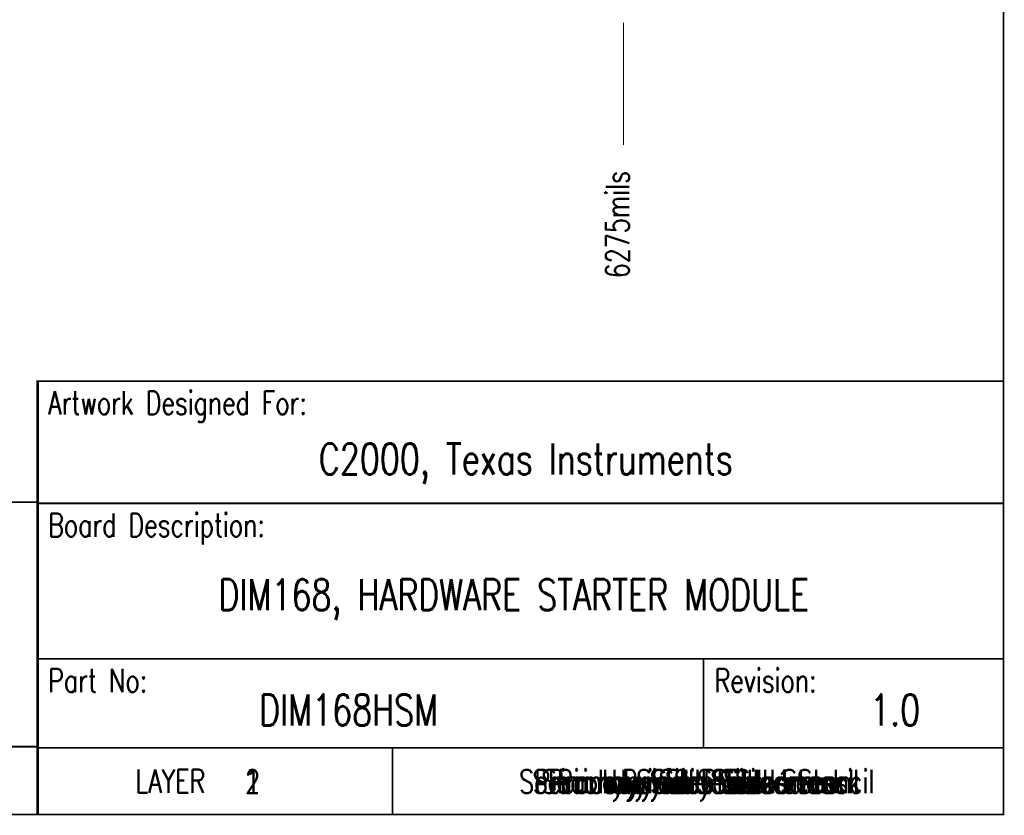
# Model space of a CAD drawing. Extents: x -3.3 to 15.7, y -5.3 to 2.7.
# Tile 13 of 17: x 3.6 to 8, y -4.3 to -0.7. Entities that reach past the tile are written whole.
import ezdxf
from ezdxf.enums import TextEntityAlignment as Align

# ---------------------------------------------------------------- set-up
doc = ezdxf.new("R2010")
doc.units = 0
doc.linetypes.add('TRMIDX_2048', pattern=[2, 1, 1])
for name, color, linetype in [('2D_LINE_116', 186, 'CONTINUOUS'), ('DIMENSION2_122', 254, 'CONTINUOUS'), ('DIMENSION4_122', 254, 'CONTINUOUS'), ('DIMENSION6_122', 254, 'CONTINUOUS'), ('TEXT_01', 1, 'CONTINUOUS'), ('TEXT_02', 5, 'CONTINUOUS'), ('TEXT_116', 186, 'CONTINUOUS'), ('TEXT_122', 171, 'CONTINUOUS'), ('TEXT_123', 255, 'CONTINUOUS'), ('TEXT_124', 216, 'CONTINUOUS'), ('TEXT_125', 3, 'CONTINUOUS'), ('TEXT_126', 6, 'CONTINUOUS'), ('TEXT_127', 254, 'CONTINUOUS'), ('TEXT_128', 253, 'CONTINUOUS')]:
    doc.layers.add(name, color=color, linetype=linetype)
doc.styles.add('W0$005', font='simplex', dxfattribs={"width": 0.75})
doc.styles.add('W0$01', font='simplex', dxfattribs={"width": 0.75})

# ---------------------------------------------------------------- blocks, each defined once
blk = doc.blocks.new('SMOOTH_0$008')
at = {"const_width": 0.004}
blk.add_lwpolyline([(-0.002, 0, 1), (0.002, 0, 1)], format="xyb", close=True, dxfattribs=at)
blk = doc.blocks.new('DRAWING_5')
at = {"layer": '2D_LINE_116', "const_width": 0.008}
blk.add_lwpolyline([(-11.285, 0), (0, 0), (0, 7.048), (-11.285, 7.048)], close=True, dxfattribs=at)
at = {"layer": '2D_LINE_116'}
blk.add_blockref('SMOOTH_0$008', (0, 0), dxfattribs=at)
blk = doc.blocks.new('DRAWING_6')
at = {"layer": '2D_LINE_116', "const_width": 0.008}
blk.add_lwpolyline([(-4.345, 0), (0, 0), (0, 1.95), (-4.345, 1.95)], close=True, dxfattribs=at)
at = {"layer": '2D_LINE_116'}
for p in [(-4.345, 1.95), (0, 1.95), (-4.345, 0), (0, 0)]:
    blk.add_blockref('SMOOTH_0$008', p, dxfattribs=at)
blk = doc.blocks.new('DRAWING_7')
at = {"layer": '2D_LINE_116', "const_width": 0.008}
blk.add_lwpolyline([(-4.35, 1.4), (0, 1.4), (0, 0), (-4.35, 0)], close=True, dxfattribs=at)
at = {"layer": '2D_LINE_116'}
for p in [(-4.35, 1.4), (0, 1.4), (-4.35, 0), (0, 0)]:
    blk.add_blockref('SMOOTH_0$008', p, dxfattribs=at)
blk = doc.blocks.new('DRAWING_8')
at = {"layer": '2D_LINE_116', "const_width": 0.008}
blk.add_lwpolyline([(-4.35, 0.3), (0, 0.3), (0, 0), (-4.35, 0)], close=True, dxfattribs=at)
at = {"layer": '2D_LINE_116'}
for p in [(-4.35, 0.3), (0, 0.3), (-4.35, 0), (0, 0)]:
    blk.add_blockref('SMOOTH_0$008', p, dxfattribs=at)
blk = doc.blocks.new('DRAWING_9')
at = {"layer": '2D_LINE_116', "const_width": 0.008}
blk.add_lwpolyline([(-4.35, 0.3), (-2.75, 0.3), (-2.75, 0), (-4.35, 0)], close=True, dxfattribs=at)
at = {"layer": '2D_LINE_116'}
for p in [(-4.35, 0.3), (-2.75, 0.3), (-4.35, 0), (-2.75, 0)]:
    blk.add_blockref('SMOOTH_0$008', p, dxfattribs=at)
blk = doc.blocks.new('DRAWING_10')
at = {"layer": '2D_LINE_116', "const_width": 0.008}
blk.add_lwpolyline([(-4.35, 1.4), (0, 1.4), (0, 1.95), (-4.35, 1.95)], close=True, dxfattribs=at)
at = {"layer": '2D_LINE_116'}
for p in [(-4.35, 1.95), (0, 1.95), (-4.35, 1.4), (0, 1.4)]:
    blk.add_blockref('SMOOTH_0$008', p, dxfattribs=at)
blk = doc.blocks.new('DRAWING_11')
at = {"layer": '2D_LINE_116', "const_width": 0.008}
blk.add_lwpolyline([(-4.35, 0.7), (0, 0.7), (0, 1.4), (-4.35, 1.4)], close=True, dxfattribs=at)
at = {"layer": '2D_LINE_116'}
for p in [(-4.35, 1.4), (0, 1.4), (-4.35, 0.7), (0, 0.7)]:
    blk.add_blockref('SMOOTH_0$008', p, dxfattribs=at)
blk = doc.blocks.new('DRAWING_12')
at = {"layer": '2D_LINE_116', "const_width": 0.008}
blk.add_lwpolyline([(-1.35, 0.3), (0, 0.3), (0, 0.7), (-1.35, 0.7)], close=True, dxfattribs=at)
at = {"layer": '2D_LINE_116'}
for p in [(-1.35, 0.7), (0, 0.7), (-1.35, 0.3), (0, 0.3)]:
    blk.add_blockref('SMOOTH_0$008', p, dxfattribs=at)
blk = doc.blocks.new('DRAWING_13')
at = {"layer": '2D_LINE_116', "const_width": 0.008}
blk.add_lwpolyline([(-6.645, 0), (-4.345, 0), (-4.345, 0.305), (-6.645, 0.305)], close=True, dxfattribs=at)
at = {"layer": '2D_LINE_116'}
for p in [(-6.645, 0.305), (-4.345, 0.305), (-6.645, 0), (-4.345, 0)]:
    blk.add_blockref('SMOOTH_0$008', p, dxfattribs=at)
blk = doc.blocks.new('DRAWING_14')
at = {"layer": '2D_LINE_116', "const_width": 0.008}
blk.add_lwpolyline([(-8.695, 1.405), (-4.345, 1.405), (-4.345, 0.305), (-8.695, 0.305)], close=True, dxfattribs=at)
at = {"layer": '2D_LINE_116'}
for p in [(-8.695, 1.405), (-4.345, 1.405), (-8.695, 0.305), (-4.345, 0.305)]:
    blk.add_blockref('SMOOTH_0$008', p, dxfattribs=at)
blk = doc.blocks.new('D_1dfeghi_21')
at = {"layer": 'DIMENSION2_122', "linetype": 'TRMIDX_2048', "const_width": 0.005}
blk.add_lwpolyline([(6.275, -1.25)], close=True, dxfattribs=at)
at = {"layer": 'DIMENSION4_122', "linetype": 'TRMIDX_2048', "const_width": 0.005}
blk.add_lwpolyline([(6.275, -1.25), (6.275, -1.25), (6.275, -1.25)], close=True, dxfattribs=at)
at = {"layer": 'DIMENSION6_122', "linetype": 'TRMIDX_2048', "const_width": 0.005}
blk.add_lwpolyline([(6.275, -0.75), (6.275, -1.3)], dxfattribs=at)
at = {"layer": 'TEXT_122', "style": 'W0$005', "width": 0.75}
blk.add_text('6275mils', height=0.105, rotation=90, dxfattribs=at).set_placement((6.3, -1.9))

msp = doc.modelspace()

# ---------------------------------------------------------------- block references
for name, p in [('DRAWING_5', (7.985, -4.313)), ('D_1dfeghi_21', (0, 0)), ('DRAWING_10', (7.985, -4.313)), ('DRAWING_6', (7.985, -4.313)), ('DRAWING_14', (7.985, -4.313)), ('DRAWING_7', (7.985, -4.313)), ('DRAWING_11', (7.985, -4.313)), ('DRAWING_12', (7.985, -4.313)), ('DRAWING_13', (7.985, -4.313)), ('DRAWING_8', (7.985, -4.313)), ('DRAWING_9', (7.985, -4.313))]:
    msp.add_blockref(name, p)

# ---------------------------------------------------------------- texts
at = {"layer": 'TEXT_01', "style": 'W0$01', "width": 0.75}
for s, p in [('1', (4.605, -4.165)), ('Primary Side', (6.605, -4.165))]:
    msp.add_text(s, height=0.105, dxfattribs=at).set_placement(p, align=Align.MIDDLE_CENTER)
at = {"layer": 'TEXT_02', "style": 'W0$01', "width": 0.75}
for s, p in [('2', (4.605, -4.165)), ('Internal Plane 1', (6.605, -4.165))]:
    msp.add_text(s, height=0.105, dxfattribs=at).set_placement(p, align=Align.MIDDLE_CENTER)
at = {"layer": 'TEXT_116', "style": 'W0$01', "width": 0.75}
for s, height, p in [('Artwork Designed For:', 0.105, (3.685, -2.513)), ('Board Description:', 0.105, (3.685, -3.063)), ('Part No:', 0.105, (3.685, -3.763)), ('Revision:', 0.105, (6.685, -3.763)), ('DIM168HSM', 0.14, (4.635, -3.913)), ('1.0', 0.14, (7.385, -3.913))]:
    msp.add_text(s, height=height, dxfattribs=at).set_placement(p)
for s, height, p in [('C2000, Texas Instruments', 0.14, (5.835, -2.713)), ('DIM168, HARDWARE STARTER MODULE', 0.14, (5.7808, -3.3244)), ('LAYER', 0.105, (4.235, -4.163))]:
    msp.add_text(s, height=height, dxfattribs=at).set_placement(p, align=Align.MIDDLE_CENTER)
at = {"layer": 'TEXT_123', "style": 'W0$01', "width": 0.75}
msp.add_text('Primary Side Silkscreen', height=0.105, dxfattribs=at).set_placement((6.605, -4.165), align=Align.MIDDLE_CENTER)
at = {"layer": 'TEXT_124', "style": 'W0$01', "width": 0.75}
msp.add_text('Secondary Side Silkscreen', height=0.105, dxfattribs=at).set_placement((6.605, -4.165), align=Align.MIDDLE_CENTER)
at = {"layer": 'TEXT_125', "style": 'W0$01', "width": 0.75}
msp.add_text('Primary Side Soldermask', height=0.105, dxfattribs=at).set_placement((6.605, -4.165), align=Align.MIDDLE_CENTER)
at = {"layer": 'TEXT_126', "style": 'W0$01', "width": 0.75}
msp.add_text('Secondary Side Soldermask', height=0.105, dxfattribs=at).set_placement((6.605, -4.165), align=Align.MIDDLE_CENTER)
at = {"layer": 'TEXT_127', "style": 'W0$01', "width": 0.75}
msp.add_text('Primary Side Solder Stencil', height=0.105, dxfattribs=at).set_placement((6.605, -4.165), align=Align.MIDDLE_CENTER)
at = {"layer": 'TEXT_128', "style": 'W0$01', "width": 0.75}
msp.add_text('Secondary Side Solder Stencil', height=0.105, dxfattribs=at).set_placement((6.605, -4.165), align=Align.MIDDLE_CENTER)

doc.saveas('drawing.dxf')
